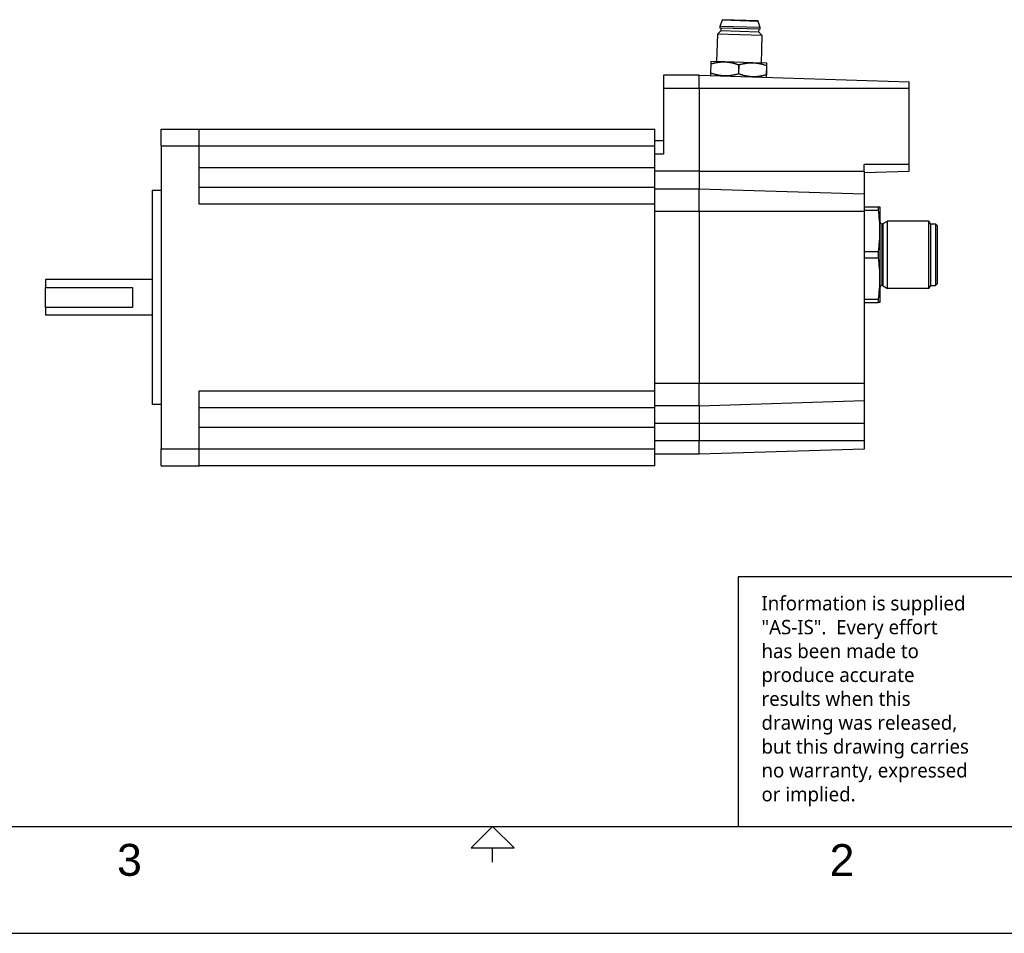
# Model space of a CAD drawing. Extents: x 0 to 21, y 0 to 16.
# Tile 2 of 5: x 7.2 to 14.1, y 0 to 6.4. Entities that reach past the tile are written whole.
import ezdxf

# ---------------------------------------------------------------- set-up
doc = ezdxf.new("R2010")
doc.units = 0
doc.header["$MEASUREMENT"] = 0
for name, color, linetype in [('CONTINUOUS', 7, 'CONTINUOUS'), ('TANGENT_EDGES', 7, 'CONTINUOUS'), ('VISIBLE', 7, 'CONTINUOUS')]:
    doc.layers.add(name, color=color, linetype=linetype)

# ---------------------------------------------------------------- blocks, each defined once
blk = doc.blocks.new('BLOCK8')
at = {"layer": 'CONTINUOUS'}
for p, q in [((14.25, 2.5021), (12.2228, 2.5021)), ((12.2228, 2.5), (12.2228, 0.75)), ((0.5, 0.75), (20.5, 0.75)), ((10.5, 0.5), (10.5, 0.6)), ((0, 0), (21, 0))]:
    blk.add_line(p, q, dxfattribs=at)
blk.add_lwpolyline([(10.35, 0.6), (10.65, 0.6), (10.5, 0.75), (10.5, 0.75), (10.35, 0.6)], dxfattribs=at)
at = {"layer": 'CONTINUOUS', "attachment_point": 4}
for s, insert, char_height in [('{\\fTrebuchet MS|b0|i0|c0|p0;\\C7;Information is supplied }{\\fTrebuchet MS|b0|i0|c0|p0;\\C7;\\P"AS-IS".  Every effort }{\\fTrebuchet MS|b0|i0|c0|p0;\\C7;\\Phas been made to }{\\fTrebuchet MS|b0|i0|c0|p0;\\C7;\\Pproduce accurate }{\\fTrebuchet MS|b0|i0|c0|p0;\\C7;\\Presults when this}{\\fTrebuchet MS|b0|i0|c0|p0;\\C7;\\Pdrawing was released, }{\\fTrebuchet MS|b0|i0|c0|p0;\\C7;\\Pbut this drawing carries }{\\fTrebuchet MS|b0|i0|c0|p0;\\C7;\\Pno warranty, expressed}{\\fTrebuchet MS|b0|i0|c0|p0;\\C7;\\Por implied.}{\\fMS Shell Dlg|b0|i0|c0|p0;\\C7;\\H0.7826087x;}', (12.3866, 1.629), 0.100466), ('{\\fArial|b0|i0|c0|p0;\\C7;3}{\\fArial|b0|i0|c0|p0;\\C7;}', (7.8645, 0.5137), 0.224044), ('{\\fArial|b0|i0|c0|p0;\\C7;2}{\\fArial|b0|i0|c0|p0;\\C7;}', (12.8645, 0.5137), 0.224044)]:
    blk.add_mtext(s, dxfattribs=dict(at, insert=insert, char_height=char_height))

msp = doc.modelspace()

# ---------------------------------------------------------------- linework, layer by layer
at = {"layer": 'TANGENT_EDGES'}
for p, q in [((11.9494, 5.9277), (11.6999, 5.9277)), ((13.4224, 5.9277), (11.9494, 5.9277)), ((8.1733, 5.5244), (8.441, 5.5244)), ((8.441, 5.5244), (11.6379, 5.5244)), ((11.6999, 5.4677), (11.6379, 5.4677)), ((13.4224, 5.3952), (13.1074, 5.3952)), ((11.6379, 5.3719), (8.441, 5.3719)), ((11.9494, 5.3464), (11.6379, 5.3464)), ((11.9494, 5.3464), (13.1074, 5.3464)), ((11.6379, 5.116), (8.441, 5.116)), ((11.9494, 5.0652), (11.6379, 5.0652)), ((13.1074, 5.0652), (11.9494, 5.0652)), ((13.2334, 4.5449), (13.2334, 4.978)), ((13.2412, 4.5428), (13.2412, 4.9801)), ((8.441, 3.8069), (11.6379, 3.8069)), ((11.9494, 3.8577), (11.6379, 3.8577)), ((13.1074, 3.8577), (11.9494, 3.8577)), ((8.441, 3.551), (11.6379, 3.551)), ((11.9494, 3.5764), (11.6379, 3.5764)), ((13.1074, 3.5764), (11.9494, 3.5764)), ((11.9494, 3.4552), (11.6379, 3.4552)), ((13.1074, 3.4552), (11.9494, 3.4552)), ((8.1733, 3.3984), (8.441, 3.3984)), ((8.441, 3.3984), (11.6379, 3.3984))]:
    msp.add_line(p, q, dxfattribs=at)
at = {"layer": 'VISIBLE'}
for p, q in [((12.0945, 6.3635), (12.0941, 6.3517)), ((12.1116, 6.4063), (12.0945, 6.3635)), ((12.3778, 6.3546), (12.0945, 6.3635)), ((12.1117, 6.4102), (12.1116, 6.4063)), ((12.3634, 6.3984), (12.1116, 6.4063)), ((12.3635, 6.4023), (12.1117, 6.4102)), ((12.3634, 6.3984), (12.3635, 6.4023)), ((12.3778, 6.3546), (12.3634, 6.3984)), ((12.077, 6.3089), (12.0709, 6.1161)), ((12.1013, 6.3318), (12.077, 6.3089)), ((12.3918, 6.299), (12.077, 6.3089)), ((12.3774, 6.3428), (12.0941, 6.3517)), ((12.102, 6.3514), (12.1013, 6.3318)), ((12.3689, 6.3234), (12.1013, 6.3318)), ((12.3689, 6.3234), (12.3695, 6.343)), ((12.3918, 6.299), (12.3689, 6.3234)), ((12.3774, 6.3428), (12.3778, 6.3546)), ((12.3857, 6.1062), (12.3918, 6.299)), ((12.031, 6.1003), (12.029, 6.036)), ((12.0306, 6.0359), (12.0327, 6.1002)), ((12.0316, 6.1173), (12.031, 6.1003)), ((12.0327, 6.1002), (12.031, 6.1003)), ((12.13, 6.1142), (12.0316, 6.1173)), ((12.3267, 6.108), (12.13, 6.1142)), ((12.2262, 6.0942), (12.2242, 6.0299)), ((12.2294, 6.0941), (12.2262, 6.0942)), ((12.2274, 6.0298), (12.2294, 6.0941)), ((12.4251, 6.105), (12.3267, 6.108)), ((12.4229, 6.088), (12.4209, 6.0237)), ((12.4225, 6.0236), (12.4245, 6.0879)), ((12.4245, 6.0879), (12.4229, 6.088)), ((12.4245, 6.0879), (12.4251, 6.105)), ((11.6999, 6.0214), (11.6999, 5.9277)), ((11.9494, 6.0214), (11.6999, 6.0214)), ((11.9494, 6.0214), (13.4224, 5.9751)), ((11.9494, 5.9277), (11.9494, 6.0214)), ((12.029, 6.036), (12.0285, 6.0189)), ((12.0306, 6.0359), (12.029, 6.036)), ((12.2274, 6.0298), (12.2242, 6.0299)), ((12.4225, 6.0236), (12.4209, 6.0237)), ((12.422, 6.0066), (12.4225, 6.0236)), ((13.4224, 5.9277), (13.4224, 5.9751)), ((11.6999, 5.9277), (11.6999, 5.4677)), ((11.9494, 5.9277), (11.9494, 5.3464)), ((13.4224, 5.3952), (13.4224, 5.9277)), ((8.1733, 5.6425), (8.441, 5.6425)), ((8.1733, 5.5244), (8.1733, 5.6425)), ((8.441, 5.5244), (8.441, 5.6425)), ((8.441, 5.6425), (11.6379, 5.6425)), ((11.6379, 5.5244), (11.6379, 5.6425)), ((11.6999, 5.5614), (11.6379, 5.5614)), ((8.1733, 5.5244), (8.1733, 3.3984)), ((8.441, 5.116), (8.441, 5.5244)), ((11.6379, 5.3719), (11.6379, 5.5244)), ((13.1074, 5.3464), (13.1074, 5.3952)), ((13.4224, 5.3477), (13.4224, 5.3952)), ((11.6379, 5.2341), (11.6379, 5.3719)), ((11.9494, 5.3464), (11.9494, 5.2214)), ((13.1074, 5.3378), (13.4224, 5.3477)), ((13.1074, 5.3464), (13.1074, 5.185)), ((8.1103, 5.2114), (8.1103, 4.4614)), ((8.1733, 5.2114), (8.1103, 5.2114)), ((8.441, 5.2341), (11.6379, 5.2341)), ((11.6379, 5.116), (11.6379, 5.2341)), ((11.9494, 5.2214), (11.6379, 5.2214)), ((13.1074, 5.185), (11.9494, 5.2214)), ((11.9494, 5.0652), (11.9494, 5.2214)), ((13.1074, 5.185), (13.1074, 5.0652)), ((11.6379, 3.8069), (11.6379, 5.116)), ((11.9494, 5.0652), (11.9494, 3.8577)), ((13.1074, 5.0961), (13.2071, 5.0961)), ((13.1074, 5.0734), (13.2071, 5.0734)), ((13.1074, 5.0652), (13.1074, 3.8577)), ((13.2071, 5.0734), (13.2071, 5.0961)), ((13.2071, 5.0961), (13.2176, 5.0961)), ((13.2176, 5.0961), (13.2176, 4.9288)), ((13.2412, 4.9801), (13.2717, 4.9977)), ((13.5606, 4.9977), (13.2717, 4.9977)), ((13.2717, 4.5252), (13.2717, 4.9977)), ((13.5719, 4.978), (13.5606, 4.9977)), ((13.5606, 4.5252), (13.5606, 4.9977)), ((13.5719, 4.978), (13.5719, 4.5449)), ((13.5719, 4.978), (13.6078, 4.978)), ((13.6078, 4.978), (13.6078, 4.5449)), ((13.6192, 4.9666), (13.6078, 4.978)), ((13.2176, 4.9288), (13.2176, 4.5941)), ((13.6192, 4.9666), (13.6192, 4.5563)), ((13.1074, 4.7841), (13.2071, 4.7841)), ((13.2071, 4.7388), (13.2071, 4.7841)), ((13.1074, 4.7388), (13.2071, 4.7388)), ((7.3622, 4.5864), (7.3622, 4.5323)), ((8.1103, 4.5864), (7.3622, 4.5864)), ((13.2176, 4.5941), (13.2176, 4.4268)), ((7.3622, 4.5323), (7.9722, 4.5323)), ((7.3622, 4.3906), (7.3622, 4.5323)), ((7.9722, 4.5323), (7.9722, 4.3906)), ((13.2412, 4.5428), (13.2717, 4.5252)), ((13.5606, 4.5252), (13.2717, 4.5252)), ((13.5719, 4.5449), (13.5606, 4.5252)), ((13.5719, 4.5449), (13.6078, 4.5449)), ((13.6192, 4.5563), (13.6078, 4.5449)), ((8.1103, 4.4614), (8.1103, 3.7114)), ((13.1074, 4.4495), (13.2071, 4.4495)), ((13.1074, 4.4268), (13.2071, 4.4268)), ((13.2071, 4.4268), (13.2071, 4.4495)), ((13.2176, 4.4268), (13.2071, 4.4268)), ((7.9722, 4.3906), (7.3622, 4.3906)), ((7.3622, 4.3906), (7.3622, 4.3364)), ((8.1103, 4.3364), (7.3622, 4.3364)), ((8.441, 3.3984), (8.441, 3.8069)), ((11.6379, 3.6888), (11.6379, 3.8069)), ((11.9494, 3.7014), (11.9494, 3.8577)), ((13.1074, 3.8577), (13.1074, 3.7378)), ((11.9494, 3.7014), (13.1074, 3.7378)), ((13.1074, 3.7378), (13.1074, 3.5764)), ((8.1733, 3.7114), (8.1103, 3.7114)), ((8.441, 3.6888), (11.6379, 3.6888)), ((11.9494, 3.7014), (11.6379, 3.7014)), ((11.6379, 3.551), (11.6379, 3.6888)), ((11.9494, 3.7014), (11.9494, 3.5764)), ((11.6379, 3.3984), (11.6379, 3.551)), ((11.9494, 3.5764), (11.9494, 3.4552)), ((13.1074, 3.5764), (13.1074, 3.4552)), ((11.9494, 3.3614), (11.9494, 3.4552)), ((13.1074, 3.4552), (13.1074, 3.3978)), ((8.1733, 3.2803), (8.1733, 3.3984)), ((8.441, 3.2803), (8.441, 3.3984)), ((11.6379, 3.2803), (11.6379, 3.3984)), ((13.1074, 3.3978), (11.9494, 3.3614)), ((11.9494, 3.3614), (11.6379, 3.3614)), ((8.1733, 3.2803), (8.441, 3.2803)), ((11.6379, 3.2803), (8.441, 3.2803))]:
    msp.add_line(p, q, dxfattribs=at)
for centre, start, end in [((13.2334, 4.9937), 180, 270), ((13.2334, 4.9937), 270, 300), ((13.2334, 4.5291), 90, 180), ((13.2334, 4.5291), 60, 90)]:
    msp.add_arc(centre, 0.0157, start, end, dxfattribs=at)
for points in [[(12.0327, 6.1002), (12.0849, 6.1156), (12.13, 6.1142)], [(12.13, 6.1142), (12.175, 6.1128), (12.2262, 6.0942)], [(12.2294, 6.0941), (12.2817, 6.1095), (12.3267, 6.108)], [(12.3267, 6.108), (12.3717, 6.1066), (12.4229, 6.088)], [(12.1269, 6.0159), (12.0819, 6.0173), (12.0306, 6.0359)], [(12.2242, 6.0299), (12.1719, 6.0144), (12.1269, 6.0159)], [(12.3236, 6.0097), (12.2786, 6.0111), (12.2274, 6.0298)], [(12.4209, 6.0237), (12.3686, 6.0083), (12.3236, 6.0097)]]:
    msp.add_rational_spline(points, [1, 1.03682206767, 1], degree=2, dxfattribs=at)
for points in [[(13.2176, 4.9288), (13.2176, 4.9772), (13.2137, 5.0254), (13.2071, 5.0734)], [(13.2071, 4.7841), (13.2137, 4.8321), (13.2176, 4.8803), (13.2176, 4.9288)], [(13.2176, 4.5941), (13.2176, 4.6425), (13.2137, 4.6907), (13.2071, 4.7388)], [(13.2071, 4.4495), (13.2137, 4.4975), (13.2176, 4.5457), (13.2176, 4.5941)]]:
    msp.add_open_spline(points, degree=3, dxfattribs=at)

# ---------------------------------------------------------------- block references
at = {"layer": 'CONTINUOUS'}
msp.add_blockref('BLOCK8', (0, 0), dxfattribs=at)

doc.saveas('drawing.dxf')
